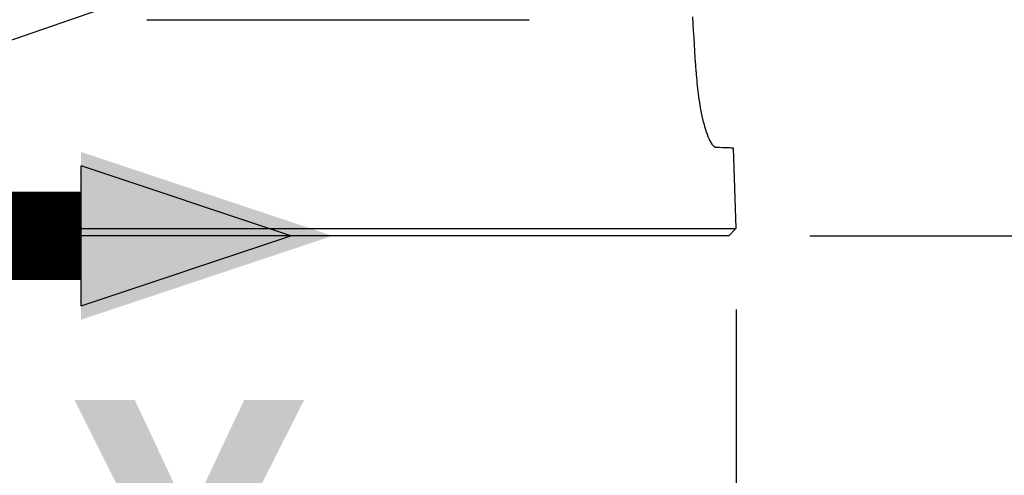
# Model space of a CAD drawing. Header units: millimetres. Extents: x 0 to 4378, y 0 to 2376.
# Tile 148 of 256: x 1650 to 1717, y 484 to 515. Entities that reach past the tile are written whole.
import ezdxf

# ---------------------------------------------------------------- set-up
doc = ezdxf.new("R2010")
doc.units = ezdxf.units.MM
doc.header["$LTSCALE"] = 0.2
doc.layers.add('07_Special Line2', color=76, linetype='Continuous')
doc.styles.add('Rainbow-4.0 Style', font='malgunsl.ttf')
doc.styles.add('Rainbow-5.0 Style', font='malgunsl.ttf')
doc.dimstyles.new('Rainbow-4.0 Style', dxfattribs={"dimtxt": 3.5, "dimasz": 2.5, "dimexe": 1, "dimexo": 1, "dimgap": 1, "dimtad": 1, "dimdsep": 46, "dimtxsty": 'Rainbow-4.0 Style', "dimcen": 0, "dimclrd": 251, "dimclre": 251, "dimclrt": 7, "dimazin": 3, "dimtp": 0.1, "dimtm": 0.1000000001, "dimtfac": 0.61, "dimtmove": 0, "dimatfit": 3, "dimfxl": 1, "dimlwd": -1, "dimlwe": -1, "dimarcsym": 1})
doc.dimstyles.new('Rainbow-5.0 Style', dxfattribs={"dimtxt": 4.5, "dimasz": 2.5, "dimexe": 1, "dimexo": 1, "dimgap": 1, "dimtad": 1, "dimdsep": 46, "dimtxsty": 'Rainbow-5.0 Style', "dimcen": 0, "dimclrd": 251, "dimclre": 251, "dimclrt": 7, "dimazin": 3, "dimtp": 0.1, "dimtm": 0.1000000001, "dimtfac": 0.61, "dimtmove": 0, "dimatfit": 3, "dimfxl": 1, "dimlwd": -1, "dimlwe": -1, "dimarcsym": 1})

# ---------------------------------------------------------------- blocks, each defined once
blk = doc.blocks.new('*D120')
at = {"color": 251, "linetype": 'ByBlock', "transparency": 16777216}
for p, q in [((1525.713394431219, 494.9148711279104), (1525.713394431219, 430.9026825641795)), ((1698.573711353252, 494.9148711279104), (1698.573711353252, 430.9026825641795)), ((1538.213394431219, 435.9026825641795), (1686.073711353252, 435.9026825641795))]:
    blk.add_line(p, q, dxfattribs=at)
at = {"color": 251, "transparency": 16777216}
for points in [[(1538.213394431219, 437.9860158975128), (1538.213394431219, 433.8193492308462), (1525.713394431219, 435.9026825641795)], [(1686.073711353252, 437.9860158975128), (1686.073711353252, 433.8193492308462), (1698.573711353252, 435.9026825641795)]]:
    blk.add_solid(points, dxfattribs=at)
at = {"layer": 'Defpoints', "color": 0, "transparency": 16777216}
for p in [(1525.713394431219, 499.9148711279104), (1698.573711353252, 499.9148711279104), (1698.573711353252, 435.9026825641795)]:
    blk.add_point(p, dxfattribs=at)
at = {"color": 7, "transparency": 16777216, "insert": (1612.143552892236, 450.3307926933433), "char_height": 17.5, "attachment_point": 5, "style": 'Rainbow-4.0 Style'}
blk.add_mtext('%%c173', dxfattribs=at)
blk = doc.blocks.new('*D121')
at = {"color": 251, "linetype": 'ByBlock', "transparency": 16777216}
for p, q in [((1676.758963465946, 669.114871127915), (1834.853612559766, 669.1148711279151)), ((1829.853612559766, 512.4148711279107), (1829.853612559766, 656.6148711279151)), ((1703.573711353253, 499.9148711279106), (1834.853612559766, 499.9148711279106))]:
    blk.add_line(p, q, dxfattribs=at)
at = {"color": 251, "transparency": 16777216}
for points in [[(1827.770279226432, 656.6148711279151), (1831.936945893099, 656.6148711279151), (1829.853612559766, 669.1148711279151)], [(1827.770279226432, 512.4148711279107), (1831.936945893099, 512.4148711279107), (1829.853612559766, 499.9148711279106)]]:
    blk.add_solid(points, dxfattribs=at)
at = {"layer": 'Defpoints', "color": 0, "transparency": 16777216}
for p in [(1671.758963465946, 669.114871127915), (1829.853612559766, 669.1148711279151), (1698.573711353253, 499.9148711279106)]:
    blk.add_point(p, dxfattribs=at)
at = {"color": 7, "transparency": 16777216, "insert": (1815.758609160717, 584.5148711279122), "char_height": 17.5, "attachment_point": 5, "rotation": 90, "style": 'Rainbow-4.0 Style'}
blk.add_mtext('169.2', dxfattribs=at)
blk = doc.blocks.new('A$C078f5041')
for p, q in [((46.33548263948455, 14.69478612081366), (72.35160561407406, 14.69478612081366)), ((86.22109458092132, 5.986806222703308), (86.41270871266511, 0.4996954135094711)), ((-86.41270871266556, 0.4996954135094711), (86.41270871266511, 0.4996954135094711)), ((85.93015846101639, 0), (-85.93015846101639, 0)), ((85.93015846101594, 0), (86.41270871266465, 0.4996954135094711))]:
    blk.add_line(p, q)
blk.add_open_spline([(83.70249191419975, 11.14143712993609), (83.62885267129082, 12.39011211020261), (83.5514779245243, 13.63724583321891), (83.47016244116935, 14.88228262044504)], degree=3)
blk.add_open_spline([(83.70249191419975, 11.14143712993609), (83.73229584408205, 10.6360622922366), (83.77865859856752, 10.13954623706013), (83.92517137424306, 8.990484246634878), (84.03959543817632, 8.370680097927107), (84.31338983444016, 7.246912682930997), (84.4692453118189, 6.803442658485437), (84.85184415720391, 6.021164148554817), (85.01446186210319, 6.028953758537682), (85.38333425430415, 6.016070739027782), (85.63024235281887, 6.007447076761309), (85.96323167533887, 5.995816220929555), (86.07116165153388, 5.992046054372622), (86.16808475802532, 5.9886597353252), (86.18983799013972, 5.987899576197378), (86.21524671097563, 5.98701132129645), (86.22109456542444, 5.986806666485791), (86.22109458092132, 5.986806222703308)], degree=3, knots=[1.000000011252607e-06, 1.000000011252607e-06, 1.000000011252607e-06, 1.000000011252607e-06, 0.1525865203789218, 0.1525865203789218, 0.3728257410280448, 0.3728257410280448, 0.6264677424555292, 0.6264677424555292, 1.045891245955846, 1.045891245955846, 3.211761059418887, 3.211761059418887, 4.957435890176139, 4.957435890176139, 5.731993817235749, 5.731993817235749, 6.39251205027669, 6.39251205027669, 6.39251205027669, 6.39251205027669])
blk = doc.blocks.new('A$Cc30e0e7f')
at = {"layer": '07_Special Line2'}
blk.add_hatch(color=256, dxfattribs=at).paths.add_polyline_path([(49.15599999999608, -1.818989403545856e-12), (34.89999999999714, 4.751999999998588), (34.89999999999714, -4.752000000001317)])
for p, q in [((34.90000000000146, -3.960000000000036), (34.90000000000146, 3.960000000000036)), ((46.78000000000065, 0), (34.90000000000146, 3.960000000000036)), ((34.90000000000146, -3.960000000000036), (46.78000000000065, 0))]:
    blk.add_line(p, q, dxfattribs=at)
at = {"layer": '07_Special Line2', "const_width": 5}
blk.add_lwpolyline([(34.90000000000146, 0), (0, 0)], dxfattribs=at)
at = {"layer": '07_Special Line2', "insert": (34.52853906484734, -17.3082838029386), "char_height": 16, "attachment_point": 4, "style": 'Rainbow-5.0 Style'}
blk.add_mtext('{\\fMalgun Gothic Semilight|b1|i0|c129|p50;Y}', dxfattribs=at)

msp = doc.modelspace()

# ---------------------------------------------------------------- block references
msp.add_blockref('A$C078f5041', (1612.143552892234, 499.9148711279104))
at = {"xscale": 1.2, "yscale": 1.2, "zscale": 1.2}
msp.add_blockref('A$Cc30e0e7f', (1612.143552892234, 499.9148711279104), dxfattribs=at)

# ---------------------------------------------------------------- dimensions: what is measured, and where the dimension line sits
dim = msp.add_linear_dim(base=(1829.853612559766, 669.1148711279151), p1=(1698.573711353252, 499.9148711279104), p2=(1671.758963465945, 669.1148711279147), angle=90, dimstyle='Rainbow-4.0 Style', override={"dimscale": 5})
dim.commit()
dim.dimension.update_dxf_attribs({"geometry": '*D121', "text_midpoint": (1815.758609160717, 584.5148711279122)})
dim = msp.add_linear_dim(base=(1698.573711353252, 435.9026825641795), p1=(1525.713394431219, 499.9148711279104), p2=(1698.573711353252, 499.9148711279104), text='%%c173', dimstyle='Rainbow-4.0 Style', override={"dimscale": 5})
dim.commit()
dim.dimension.update_dxf_attribs({"geometry": '*D120', "text_midpoint": (1612.143552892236, 450.3307926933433)})

# ---------------------------------------------------------------- leaders
at = {"annotation_type": 0, "has_hookline": 1, "hookline_direction": 0, "text_width": 41.91978246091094}
msp.add_leader([(1612.143552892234, 500.414566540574), (1905.198459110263, 601.6024672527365), (1917.698459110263, 601.6024672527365)], dimstyle='Rainbow-5.0 Style', override={"dimscale": 5, "dimgap": 1, "dimtad": 1}, dxfattribs=at)

doc.saveas('drawing.dxf')
